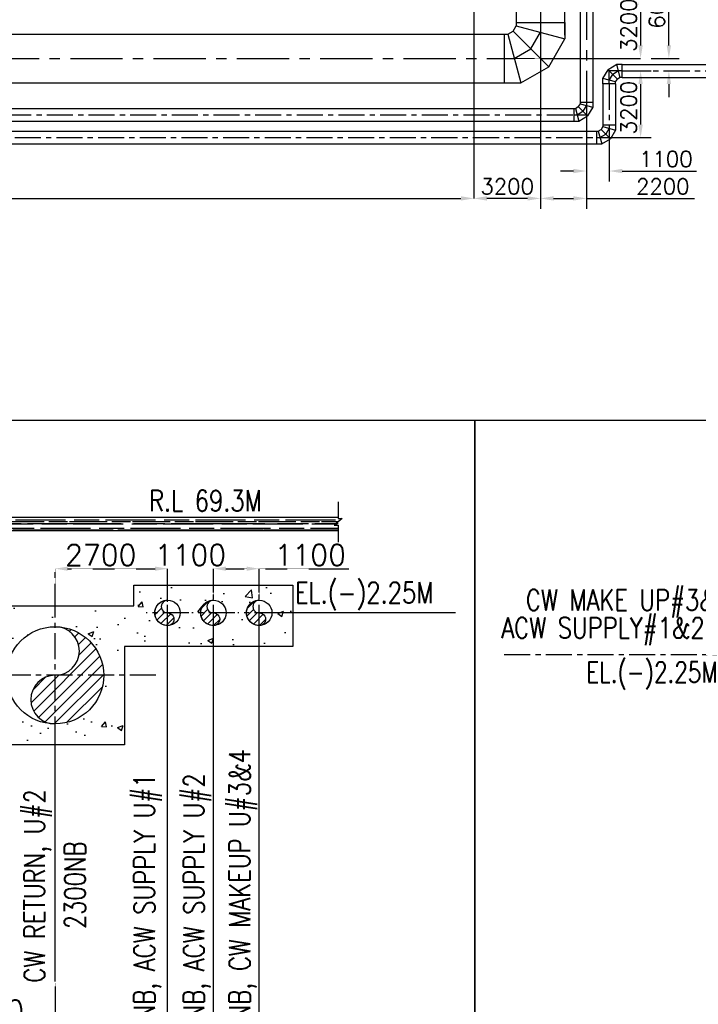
# Model space of a CAD drawing. Header units: inches. Extents: x -341304 to 31571016, y -692717 to 2132253.
# Tile 136 of 256: x 556027 to 588607, y -374322 to -327019. Entities that reach past the tile are written whole.
import ezdxf

# ---------------------------------------------------------------- set-up
doc = ezdxf.new("R2010")
doc.units = ezdxf.units.IN
doc.header["$MEASUREMENT"] = 0
doc.linetypes.add('CENTER', pattern=[2, 1.25, -0.25, 0.25, -0.25])
for name, color, linetype in [('0-ACW PIPE', 6, 'Continuous'), ('0-CL', 8, 'CENTER'), ('0-CW RETURN', 1, 'Continuous'), ('0-CW SUPPLY', 4, 'Continuous'), ('0-ROAD', 2, 'Continuous'), ('acw', 6, 'Continuous'), ('CW MU', 150, 'Continuous'), ('ENCASING', 44, 'Continuous'), ('text', 3, 'Continuous')]:
    doc.layers.add(name, color=color, linetype=linetype)
doc.layers.add('CENTER', color=2, linetype='CENTER', lineweight=15)
doc.styles.add('ROMANS', font='romans')
doc.styles.add('ROMANT', font='romant', dxfattribs={"height": 5})
doc.dimstyles.new('User-300', dxfattribs={"dimscale": 400, "dimtxt": 1.5, "dimasz": 1.25, "dimexe": 1, "dimexo": 1, "dimgap": 0.4, "dimtad": 1, "dimdec": 0, "dimlfac": 0.5, "dimzin": 0, "dimdsep": 46, "dimtxsty": 'ROMANS', "dimcen": 1, "dimclrd": 8, "dimclre": 8, "dimclrt": 3, "dimadec": 0, "dimazin": 0, "dimtfac": 1, "dimtdec": 0, "dimtix": 1, "dimtofl": 0, "dimtmove": 0, "dimatfit": 3, "dimfxl": 1, "dimtolj": 1, "dimtzin": 0, "dimarcsym": 0})
doc.dimstyles.new('User600', dxfattribs={"dimscale": 500, "dimtxt": 1.5, "dimasz": 1.25, "dimexe": 1, "dimexo": 1, "dimgap": 0.4, "dimtad": 1, "dimdec": 0, "dimzin": 0, "dimdsep": 46, "dimtxsty": 'ROMANS', "dimcen": 1, "dimclrd": 8, "dimclre": 8, "dimclrt": 3, "dimadec": 0, "dimazin": 0, "dimtfac": 1, "dimtdec": 0, "dimtix": 1, "dimtofl": 0, "dimtmove": 0, "dimatfit": 3, "dimfxl": 1, "dimtolj": 1, "dimtzin": 0, "dimarcsym": 0})
pattern_1 = [(45.00000000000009, (0, 0), (-265.1650429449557, 265.165042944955), [])]

# ---------------------------------------------------------------- blocks, each defined once
blk = doc.blocks.new('*D489')
at = {"color": 8, "lineweight": -2, "transparency": 16777216}
blk.add_arc((29645.63903546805, 14547.91738063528), 3597.952427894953, 9.965401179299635, 35.034598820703, dxfattribs=at)
at = {"color": 8, "transparency": 16777216}
for points in [[(32511.88631546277, 16546.41635171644), (32671.43846760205, 16680.37861702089), (32189.77559561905, 17092.05394078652)], [(33293.08013330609, 15179.60287674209), (33085.53409835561, 15161.50809423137), (33243.59146336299, 14547.91738063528)]]:
    blk.add_solid(points, dxfattribs=at)
at = {"layer": 'Defpoints', "color": 0, "transparency": 16777216}
for p in [(34745.63903546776, 19647.91738063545), (33120.99420733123, 15479.1359923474), (-5030.511694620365, 14547.91738063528), (29645.63903546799, 14547.91738063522), (44443.70316678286, 14547.91738063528)]:
    blk.add_point(p, dxfattribs=at)
at = {"color": 3, "transparency": 16777216, "insert": (33500.94437374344, 16144.83713883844), "char_height": 750, "attachment_point": 5, "rotation": 292.50000000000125, "style": 'ROMANS'}
blk.add_mtext('\\A1;45°', dxfattribs=at)
blk = doc.blocks.new('*D491')
at = {"layer": '0-CL', "color": 8, "lineweight": -2, "transparency": 16777216}
for p, q in [((-370937.6940360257, -126215.057651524), (-370937.6940360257, -128199.5991814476)), ((-364537.6940360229, -126215.0576515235), (-364537.6940360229, -128199.5991814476)), ((-370337.6940360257, -128199.5991814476), (-365137.6940360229, -128199.5991814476))]:
    blk.add_line(p, q, dxfattribs=at)
at = {"layer": '0-CL', "color": 8, "transparency": 16777216}
for points in [[(-370337.6940360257, -128099.5991814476), (-370337.6940360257, -128299.5991814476), (-370937.6940360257, -128199.5991814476)], [(-365137.6940360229, -128099.5991814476), (-365137.6940360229, -128299.5991814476), (-364537.6940360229, -128199.5991814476)]]:
    blk.add_solid(points, dxfattribs=at)
at = {"layer": 'Defpoints', "color": 0, "transparency": 16777216}
for p in [(-370937.6940360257, -126215.057651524), (-364537.6940360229, -126215.0576515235), (-364537.6940360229, -128199.5991814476)]:
    blk.add_point(p, dxfattribs=at)
at = {"layer": '0-CL', "color": 3, "transparency": 16777216, "insert": (-367737.6940360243, -127539.5991814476), "char_height": 1000, "attachment_point": 5, "style": 'ROMANS'}
blk.add_mtext('\\A1;3200', dxfattribs=at)
blk = doc.blocks.new('*D492')
at = {"layer": '0-CL', "color": 8, "lineweight": -2, "transparency": 16777216}
for p, q in [((-377337.6940360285, -126215.0576515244), (-377337.6940360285, -128177.8510137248)), ((-370937.6940360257, -126215.057651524), (-370937.6940360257, -128177.8510137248)), ((-376737.6940360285, -128177.8510137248), (-371537.6940360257, -128177.8510137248))]:
    blk.add_line(p, q, dxfattribs=at)
at = {"layer": '0-CL', "color": 8, "transparency": 16777216}
for points in [[(-376737.6940360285, -128077.8510137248), (-376737.6940360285, -128277.8510137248), (-377337.6940360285, -128177.8510137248)], [(-371537.6940360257, -128077.8510137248), (-371537.6940360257, -128277.8510137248), (-370937.6940360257, -128177.8510137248)]]:
    blk.add_solid(points, dxfattribs=at)
at = {"layer": 'Defpoints', "color": 0, "transparency": 16777216}
for p in [(-377337.6940360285, -126215.0576515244), (-370937.6940360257, -126215.057651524), (-370937.6940360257, -128177.8510137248)]:
    blk.add_point(p, dxfattribs=at)
at = {"layer": '0-CL', "color": 3, "transparency": 16777216, "insert": (-374137.6940360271, -127517.8510137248), "char_height": 1000, "attachment_point": 5, "style": 'ROMANS'}
blk.add_mtext('\\A1;3200', dxfattribs=at)
blk = doc.blocks.new('*D445')
at = {"layer": '0-CL', "color": 8, "lineweight": -2, "transparency": 16777216}
for p, q in [((-364537.6940360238, -108211.1542422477), (-364537.6940360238, -106309.7487132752)), ((-363937.6940360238, -106309.7487132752), (-359737.6940360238, -106309.7487132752)), ((-359137.6940360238, -107572.2826896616), (-359137.6940360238, -106309.7487132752))]:
    blk.add_line(p, q, dxfattribs=at)
at = {"layer": '0-CL', "color": 8, "transparency": 16777216}
for points in [[(-363937.6940360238, -106209.7487132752), (-363937.6940360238, -106409.7487132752), (-364537.6940360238, -106309.7487132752)], [(-359737.6940360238, -106209.7487132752), (-359737.6940360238, -106409.7487132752), (-359137.6940360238, -106309.7487132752)]]:
    blk.add_solid(points, dxfattribs=at)
at = {"layer": 'Defpoints', "color": 0, "transparency": 16777216}
for p in [(-359137.6940360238, -106309.7487132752), (-359137.6940360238, -107572.2826896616), (-364537.6940360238, -108211.1542422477)]:
    blk.add_point(p, dxfattribs=at)
at = {"layer": '0-CL', "color": 3, "transparency": 16777216, "insert": (-362346.7390045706, -105649.7487132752), "char_height": 1000, "attachment_point": 5, "style": 'ROMANS'}
blk.add_mtext('\\A1;2700', dxfattribs=at)
blk = doc.blocks.new('*D446')
at = {"layer": '0-CL', "color": 8, "lineweight": -2, "transparency": 16777216}
for p, q in [((-359737.6940360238, -106309.7487132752), (-360337.6940360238, -106309.7487132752)), ((-359137.6940360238, -107572.2826896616), (-359137.6940360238, -106309.7487132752)), ((-356937.6940360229, -107572.2826896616), (-356937.6940360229, -106309.7487132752)), ((-356337.6940360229, -106309.7487132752), (-355737.6940360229, -106309.7487132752))]:
    blk.add_line(p, q, dxfattribs=at)
at = {"layer": '0-CL', "color": 8, "transparency": 16777216}
for points in [[(-359737.6940360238, -106209.7487132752), (-359737.6940360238, -106409.7487132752), (-359137.6940360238, -106309.7487132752)], [(-356337.6940360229, -106209.7487132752), (-356337.6940360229, -106409.7487132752), (-356937.6940360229, -106309.7487132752)]]:
    blk.add_solid(points, dxfattribs=at)
at = {"layer": 'Defpoints', "color": 0, "transparency": 16777216}
for p in [(-356937.6940360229, -106309.7487132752), (-359137.6940360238, -107572.2826896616), (-356937.6940360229, -107572.2826896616)]:
    blk.add_point(p, dxfattribs=at)
at = {"layer": '0-CL', "color": 3, "transparency": 16777216, "insert": (-358037.6940360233, -105649.7487132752), "char_height": 1000, "attachment_point": 5, "style": 'ROMANS'}
blk.add_mtext('\\A1;1100', dxfattribs=at)
blk = doc.blocks.new('*D447')
at = {"layer": '0-CL', "color": 8, "lineweight": -2, "transparency": 16777216}
for p, q in [((-356937.6940360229, -107572.2826896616), (-356937.6940360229, -106309.7487132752)), ((-356337.6940360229, -106309.7487132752), (-355337.6940360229, -106309.7487132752)), ((-354737.6940360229, -107572.2826896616), (-354737.6940360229, -106309.7487132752)), ((-354737.6940360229, -106309.7487132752), (-350436.7416550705, -106309.7487132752))]:
    blk.add_line(p, q, dxfattribs=at)
at = {"layer": '0-CL', "color": 8, "transparency": 16777216}
for points in [[(-356337.6940360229, -106209.7487132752), (-356337.6940360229, -106409.7487132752), (-356937.6940360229, -106309.7487132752)], [(-355337.6940360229, -106209.7487132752), (-355337.6940360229, -106409.7487132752), (-354737.6940360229, -106309.7487132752)]]:
    blk.add_solid(points, dxfattribs=at)
at = {"layer": 'Defpoints', "color": 0, "transparency": 16777216}
for p in [(-354737.6940360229, -106309.7487132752), (-356937.6940360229, -107572.2826896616), (-354737.6940360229, -107572.2826896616)]:
    blk.add_point(p, dxfattribs=at)
at = {"layer": '0-CL', "color": 3, "transparency": 16777216, "insert": (-352287.2178455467, -105649.7487132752), "char_height": 1000, "attachment_point": 5, "style": 'ROMANS'}
blk.add_mtext('\\A1;1100', dxfattribs=at)
blk = doc.blocks.new('*D134')
at = {"color": 8, "lineweight": -2, "transparency": 16777216}
for p, q in [((577833.9503717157, -325683.0884377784), (585836.7008305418, -325683.0884377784)), ((585836.7008305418, -326308.0884377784), (585836.7008305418, -328258.5131947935)), ((581034.3751434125, -328883.5131947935), (585836.7008305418, -328883.5131947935))]:
    blk.add_line(p, q, dxfattribs=at)
at = {"color": 8, "transparency": 16777216}
for points in [[(585732.5341638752, -326308.0884377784), (585940.8674972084, -326308.0884377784), (585836.7008305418, -325683.0884377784)], [(585732.5341638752, -328258.5131947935), (585940.8674972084, -328258.5131947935), (585836.7008305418, -328883.5131947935)]]:
    blk.add_solid(points, dxfattribs=at)
at = {"layer": 'Defpoints', "color": 0, "transparency": 16777216}
for p in [(577833.9503717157, -325683.0884377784), (581034.3751434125, -328883.5131947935, 96251.31331951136), (585836.7008305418, -328883.5131947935)]:
    blk.add_point(p, dxfattribs=at)
at = {"color": 3, "transparency": 16777216, "insert": (585261.7008305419, -327283.3008162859), "char_height": 750, "attachment_point": 5, "rotation": 90, "style": 'ROMANS'}
blk.add_mtext('\\A1;3200', dxfattribs=at)
blk = doc.blocks.new('*D304')
at = {"color": 8, "lineweight": -2, "transparency": 16777216}
for p, q in [((577833.9503717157, -325983.0884377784), (577833.9503717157, -335605.3706158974)), ((581034.3751434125, -328883.5131947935), (581034.3751434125, -335605.3706158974)), ((580409.3751434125, -335605.3706158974), (578458.9503717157, -335605.3706158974))]:
    blk.add_line(p, q, dxfattribs=at)
at = {"color": 8, "transparency": 16777216}
for points in [[(578458.9503717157, -335501.2039492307), (578458.9503717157, -335709.5372825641), (577833.9503717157, -335605.3706158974)], [(580409.3751434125, -335501.2039492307), (580409.3751434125, -335709.5372825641), (581034.3751434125, -335605.3706158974)]]:
    blk.add_solid(points, dxfattribs=at)
at = {"layer": 'Defpoints', "color": 0, "transparency": 16777216}
for p in [(577833.9503717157, -325983.0884377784), (581034.3751434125, -328883.5131947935, 96251.31331951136), (577833.9503717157, -335605.3706158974)]:
    blk.add_point(p, dxfattribs=at)
at = {"color": 3, "transparency": 16777216, "insert": (579434.1627575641, -335030.3706158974), "char_height": 750, "attachment_point": 5, "style": 'ROMANS'}
blk.add_mtext('\\A1;3200', dxfattribs=at)
blk = doc.blocks.new('*D362')
at = {"color": 8, "lineweight": -2, "transparency": 16777216}
for p, q in [((585999.7311969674, -329483.513199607), (586337.2608527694, -329483.513199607)), ((585837.2608527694, -330108.513199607), (585837.2608527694, -332058.5131951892)), ((584224.3751283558, -332683.5131951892), (586337.2608527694, -332683.5131951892))]:
    blk.add_line(p, q, dxfattribs=at)
at = {"color": 8, "transparency": 16777216}
for points in [[(585733.0941861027, -330108.513199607), (585941.427519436, -330108.513199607), (585837.2608527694, -329483.513199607)], [(585733.0941861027, -332058.5131951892), (585941.427519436, -332058.5131951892), (585837.2608527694, -332683.5131951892)]]:
    blk.add_solid(points, dxfattribs=at)
at = {"layer": 'Defpoints', "color": 0, "transparency": 16777216}
for p in [(585499.7311969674, -329483.513199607), (583724.3751283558, -332683.5131951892), (585837.2608527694, -332683.5131951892)]:
    blk.add_point(p, dxfattribs=at)
at = {"color": 3, "transparency": 16777216, "insert": (585262.2608527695, -331241.8662510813), "char_height": 750, "attachment_point": 5, "rotation": 90, "style": 'ROMANS'}
blk.add_mtext('\\A1;3200', dxfattribs=at)
blk = doc.blocks.new('*D363')
at = {"color": 8, "lineweight": -2, "transparency": 16777216}
for p, q in [((583234.375128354, -331473.5129590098), (583234.375128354, -336105.3706158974)), ((581034.3751434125, -334789.1300731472), (581034.3751434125, -336105.3706158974)), ((581659.3751434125, -335605.3706158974), (582609.375128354, -335605.3706158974)), ((583234.375128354, -335605.3706158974), (588423.6608426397, -335605.3706158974))]:
    blk.add_line(p, q, dxfattribs=at)
at = {"color": 8, "transparency": 16777216}
for points in [[(581659.3751434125, -335501.2039492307), (581659.3751434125, -335709.5372825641), (581034.3751434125, -335605.3706158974)], [(582609.375128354, -335501.2039492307), (582609.375128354, -335709.5372825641), (583234.375128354, -335605.3706158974)]]:
    blk.add_solid(points, dxfattribs=at)
at = {"layer": 'Defpoints', "color": 0, "transparency": 16777216}
for p in [(583234.375128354, -330973.5129590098), (581034.3751434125, -334289.1300731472), (583234.375128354, -335605.3706158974)]:
    blk.add_point(p, dxfattribs=at)
at = {"color": 3, "transparency": 16777216, "insert": (586902.2322712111, -335030.3706158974), "char_height": 750, "attachment_point": 5, "style": 'ROMANS'}
blk.add_mtext('\\A1;2200', dxfattribs=at)
blk = doc.blocks.new('*D364')
at = {"color": 8, "lineweight": -2, "transparency": 16777216}
for p, q in [((584334.3751283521, -332573.5131951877), (584334.3751283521, -334789.1300731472)), ((583234.375128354, -333854.7258267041), (583234.375128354, -334789.1300731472)), ((582609.375128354, -334289.1300731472), (581984.375128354, -334289.1300731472)), ((584959.3751283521, -334289.1300731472), (588520.0894140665, -334289.1300731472))]:
    blk.add_line(p, q, dxfattribs=at)
at = {"color": 8, "transparency": 16777216}
for points in [[(582609.375128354, -334184.9634064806), (582609.375128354, -334393.2967398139), (583234.375128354, -334289.1300731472)], [(584959.3751283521, -334184.9634064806), (584959.3751283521, -334393.2967398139), (584334.3751283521, -334289.1300731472)]]:
    blk.add_solid(points, dxfattribs=at)
at = {"layer": 'Defpoints', "color": 0, "transparency": 16777216}
for p in [(584334.3751283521, -332073.5131951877), (583234.375128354, -333354.7258267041), (584334.3751283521, -334289.1300731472)]:
    blk.add_point(p, dxfattribs=at)
at = {"color": 3, "transparency": 16777216, "insert": (587052.2322712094, -333714.1300731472), "char_height": 750, "attachment_point": 5, "style": 'ROMANS'}
blk.add_mtext('\\A1;1100', dxfattribs=at)
blk = doc.blocks.new('*D243')
at = {"color": 8, "lineweight": -2, "transparency": 16777216}
for p, q in [((587194.6813013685, -328258.5131947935), (587194.6813013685, -325340.6560519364)), ((586336.7008305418, -328883.5131947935), (587694.6813013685, -328883.5131947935)), ((587515.6910659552, -329483.5131996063), (587694.6813013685, -329483.5131996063)), ((587194.6813013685, -330108.5131996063), (587194.6813013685, -330733.5131996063))]:
    blk.add_line(p, q, dxfattribs=at)
at = {"color": 8, "transparency": 16777216}
for points in [[(587090.5146347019, -328258.5131947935), (587298.8479680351, -328258.5131947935), (587194.6813013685, -328883.5131947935)], [(587090.5146347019, -330108.5131996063), (587298.8479680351, -330108.5131996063), (587194.6813013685, -329483.5131996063)]]:
    blk.add_solid(points, dxfattribs=at)
at = {"layer": 'Defpoints', "color": 0, "transparency": 16777216}
for p in [(585836.7008305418, -328883.5131947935), (587015.6910659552, -329483.5131996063), (587194.6813013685, -329483.5131996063)]:
    blk.add_point(p, dxfattribs=at)
at = {"color": 3, "transparency": 16777216, "insert": (586619.6813013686, -326487.0846233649), "char_height": 750, "attachment_point": 5, "rotation": 90, "style": 'ROMANS'}
blk.add_mtext('\\A1;600', dxfattribs=at)
blk = doc.blocks.new('*D273')
at = {"color": 8, "lineweight": -2, "transparency": 16777216}
for p, q in [((526609.375127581, -334396.8888612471), (526609.375127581, -335605.3706158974)), ((527234.375127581, -335605.3706158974), (577208.9503717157, -335605.3706158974))]:
    blk.add_line(p, q, dxfattribs=at)
at = {"color": 8, "transparency": 16777216}
for points in [[(527234.375127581, -335501.2039492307), (527234.375127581, -335709.5372825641), (526609.375127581, -335605.3706158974)], [(577208.9503717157, -335501.2039492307), (577208.9503717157, -335709.5372825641), (577833.9503717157, -335605.3706158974)]]:
    blk.add_solid(points, dxfattribs=at)
at = {"layer": 'Defpoints', "color": 0, "transparency": 16777216}
for p in [(526609.375127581, -334396.8888612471, 96251.3133195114), (577833.9503717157, -335605.3706158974), (577833.9503717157, -335605.3706158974)]:
    blk.add_point(p, dxfattribs=at)
at = {"color": 3, "transparency": 16777216, "insert": (552221.6627496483, -335030.3706158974), "char_height": 750, "attachment_point": 5, "style": 'ROMANS'}
blk.add_mtext('\\A1;51225', dxfattribs=at)
blk = doc.blocks.new('A$C388E31B1')
at = {"color": 7}
blk.add_lwpolyline([(-6223.814452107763, 25830.43722577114), (54529.55233429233, 25830.43722577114), (54529.55233429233, -11779.75228075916), (-6223.814452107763, -11779.75228075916)], close=True, dxfattribs=at)
at = {"layer": '0-CL', "lineweight": -3, "ltscale": 1000}
blk.add_line((44443.70316678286, 14547.91738063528), (-5030.511694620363, 14547.91738063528), dxfattribs=at)
at = {"layer": 'text', "style": 'ROMANS', "width": 0.8}
blk.add_text('EL.(-)2.25M', height=1000, dxfattribs=at).set_placement((-874.9555615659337, 13222.74353150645))
at = {"layer": 'text', "insert": (-5406.939763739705, 17688.03736386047), "char_height": 1000, "width": 17562.19684294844, "attachment_point": 1, "line_spacing_factor": 0.8, "style": 'ROMANS'}
blk.add_mtext('\\pi1638.2;{\\W0.8;CW MAKE UP#3&4 AND \\P\\pi457.29;ACW SUPPLY#1&2 (600NB)\\H1.2286x; }', dxfattribs=at)
at = {"color": 7}
dim = blk.add_angular_dim_2l(base=(33120.99420733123, 15479.1359923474), line1=((44443.70316678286, 14547.91738063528), (-5030.511694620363, 14547.91738063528)), line2=((29645.63903546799, 14547.91738063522), (34745.63903546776, 19647.91738063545)), dimstyle='User600', dxfattribs=at)
dim.commit()
dim.dimension.update_dxf_attribs({"geometry": '*D489', "text_midpoint": (33500.94437374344, 16144.83713883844)})
blk = doc.blocks.new('D-D')
at = {"layer": '0-ACW PIPE', "lineweight": -3}
h = blk.add_hatch(dxfattribs=at)
h.set_pattern_fill('ANSI31', color=256, scale=2000)
h.set_pattern_definition([(45, (1764054.755465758, 73770.0236633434), (-176.7766952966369, 176.7766952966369), [])])
edge = h.paths.add_edge_path()
edge.add_arc((-359140.4283691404, -108127.7377207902), 305.0013618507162, 89.8287811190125, 270.1712188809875)
edge.add_arc((-359138.6054804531, -108737.7377207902), 305.0013618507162, -90.17121888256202, 90.17121888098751, ccw=False)
edge.add_arc((-359141.3370979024, -108432.7377207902), 610.0027155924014, 89.82903618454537, 270.17096381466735, ccw=False)
h = blk.add_hatch(dxfattribs=at)
h.set_pattern_fill('ANSI31', color=256, scale=2000)
h.set_pattern_definition([(45, (1763854.755465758, 73770.0236633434), (-176.7766952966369, 176.7766952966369), [])])
edge = h.paths.add_edge_path()
edge.add_arc((-356940.4283691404, -108127.7377207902), 305.0013618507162, 89.8287811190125, 270.1712188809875)
edge.add_arc((-356938.6054804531, -108737.7377207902), 305.0013618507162, -90.17121888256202, 90.17121888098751, ccw=False)
edge.add_arc((-356941.3370979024, -108432.7377207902), 610.0027155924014, 89.82903618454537, 270.17096381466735, ccw=False)
at = {"layer": '0-CW RETURN', "linetype": 'Continuous'}
h = blk.add_hatch(dxfattribs=at)
h.set_pattern_fill('ANSI31', color=1, scale=3000, angle=8.059999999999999e-14, style=0)
h.set_pattern_definition(pattern_1)
h.paths.add_polyline_path([(-362202.6940360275, -111432.7377207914), (-364537.6940360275, -111432.7377207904, 0.9999996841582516), (-364537.6933003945, -109097.7377207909, -0.414213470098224)])
h.paths.add_polyline_path([(-364537.6940360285, -111432.7377207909), (-362202.6940360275, -111432.7377207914, -0.4142135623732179), (-364537.6940360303, -113767.7377207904)])
h.paths.add_polyline_path([(-364537.6940360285, -111432.7377207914), (-364537.6940360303, -113767.7377207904, -1)])
at = {"layer": '0-CW SUPPLY', "linetype": 'Continuous', "lineweight": 9, "ltscale": 2500}
h = blk.add_hatch(dxfattribs=at)
h.set_pattern_fill('ANSI31', color=4, scale=3000, angle=8.059999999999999e-14, style=0)
h.set_pattern_definition(pattern_1)
h.paths.add_polyline_path([(-375002.6940360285, -111432.7377207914), (-377337.6940360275, -111432.7377207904, 0.9999996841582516), (-377337.6933003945, -109097.7377207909, -0.414213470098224)])
h.paths.add_polyline_path([(-377337.6940360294, -111432.7377207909), (-375002.6940360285, -111432.7377207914, -0.4142135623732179), (-377337.6940360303, -113767.7377207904)])
h.paths.add_polyline_path([(-377337.6940360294, -111432.7377207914), (-377337.6940360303, -113767.7377207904, -1)])
h = blk.add_hatch(dxfattribs=at)
h.set_pattern_fill('ANSI31', color=4, scale=3000, angle=8.059999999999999e-14, style=0)
h.set_pattern_definition(pattern_1)
h.paths.add_polyline_path([(-368602.6940360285, -111432.7377207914), (-370937.6940360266, -111432.7377207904, 0.9999996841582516), (-370937.6933003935, -109097.7377207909, -0.414213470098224)])
h.paths.add_polyline_path([(-370937.6940360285, -111432.7377207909), (-368602.6940360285, -111432.7377207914, -0.4142135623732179), (-370937.6940360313, -113767.7377207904)])
h.paths.add_polyline_path([(-370937.6940360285, -111432.7377207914), (-370937.6940360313, -113767.7377207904, -1)])
at = {"layer": '0-ROAD', "lineweight": -3}
h = blk.add_hatch(dxfattribs=at)
h.set_pattern_fill('AR-RROOF', color=256, scale=300, style=0)
h.set_pattern_definition([(0, (-4476042.773449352, 265574.3896922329), (660, 300), [4500, -600, 1500, -300]), (0, (-4475643.773449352, 265724.3896922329), (-300, 399), [900, -99, 1800, -225]), (0, (-4475892.773449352, 265829.3896922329), (1560, 201), [2400, -420, 1200, -300])])
h.paths.add_polyline_path([(-350942.2033934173, -104492.08938306), (-350942.2033934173, -103832.7377207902), (-382708.7160634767, -103832.7377207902), (-382708.7160634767, -104492.08938306)])
at = {"layer": 'CW MU', "linetype": 'Continuous', "ltscale": 100}
h = blk.add_hatch(dxfattribs=at)
h.set_pattern_fill('ANSI31', color=256, scale=2000)
h.set_pattern_definition([(45, (1766054.755465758, 73770.0236633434), (-176.7766952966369, 176.7766952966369), [])])
edge = h.paths.add_edge_path()
edge.add_arc((-354740.4283691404, -108127.7377207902), 305.0013618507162, 89.8287811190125, 270.1712188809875)
edge.add_arc((-354738.6054804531, -108737.7377207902), 305.0013618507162, -90.17121888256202, 90.17121888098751, ccw=False)
edge.add_arc((-354741.3370979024, -108432.7377207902), 610.0027155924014, 89.82903618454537, 270.17096381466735, ccw=False)
at = {"layer": 'ENCASING'}
h = blk.add_hatch(dxfattribs=at)
h.set_pattern_fill('AR-CONC', color=256, scale=400)
h.set_pattern_definition([(49.99999999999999, (-148029.9624135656, -11899.82770107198), (2869.040730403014, -251.0085399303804), [300, -3300]), (355, (-148029.9624135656, -11899.82770107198), (-555.005334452, 3008.768534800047), [240, -2640]), (100.45144446, (-147790.8756895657, -11920.74507707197), (2314.035386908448, 2757.759963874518), [254.9607679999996, -2804.568447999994]), (46.18420000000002, (-148029.9624135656, -11099.82770107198), (4268.965322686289, -662.0771231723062), [449.9999999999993, -4949.999999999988]), (96.63563549, (-147674.2154335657, -11155.00092907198), (3738.647782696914, 3896.474403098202), [382.441368, -4206.855039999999]), (351.1841639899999, (-148029.9624135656, -11099.82770107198), (3738.647780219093, 3896.47440107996), [360, -3960.000004]), (21, (-147629.9624135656, -11299.82770107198), (2387.628208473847, -1610.475562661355), [300, -3300]), (326.0000000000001, (-147629.9624135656, -11299.82770107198), (973.2613276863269, 2900.600180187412), [240, -2640]), (71.45144474, (-147430.9933975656, -11434.03399707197), (3360.889506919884, 1290.124611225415), [254.96076, -2804.568448]), (37.50000000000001, (-148029.9624135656, -11899.82770107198), (48.63942126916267, 1331.575415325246), [0, -2608, 0, -2680, 0, -2650]), (7.499999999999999, (-148029.9624135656, -11899.82770107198), (1052.278149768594, 1577.646847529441), [0, -1528, 0, -2548, 0, -1010]), (327.5, (-148921.9624135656, -11899.82770107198), (2135.289744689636, -90.21948693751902), [0, -1000, 0, -3120, 0, -4140]), (317.5, (-149321.9624135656, -11899.82770107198), (2332.744677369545, 400.4199293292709), [0, -1300, 0, -2072, 0, -2940])])
h.paths.add_polyline_path([(-377337.6940360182, -114767.7377207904), (-379672.6940360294, -114767.7377207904), (-380672.6940360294, -114767.7377207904), (-380672.6940360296, -109097.7377207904), (-380672.6940360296, -108097.7377207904), (-360751.3398134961, -108097.7377207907), (-360751.3398134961, -107097.7377207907), (-354127.6940361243, -107097.7377207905), (-353127.6940361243, -107097.7377207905), (-353127.6940361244, -109042.7377207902), (-353127.6940361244, -110042.7377207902), (-361202.6940360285, -110042.7377207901), (-361202.6940360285, -113767.7377207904), (-361202.6940360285, -114767.7377207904)])
edge = h.paths.add_edge_path(flags=16)
edge.add_arc((-359140.4283691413, -108432.739082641), 610.9114443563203, 0, 360)
edge = h.paths.add_edge_path(flags=16)
edge.add_arc((-356937.6940361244, -108432.7377207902), 610, 0, 360)
edge = h.paths.add_edge_path(flags=16)
edge.add_arc((-354737.6940361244, -108432.7377207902), 610, 0, 360)
edge = h.paths.add_edge_path(flags=16)
edge.add_arc((-364537.6940360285, -111432.7377207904), 2335, 0, 360)
edge = h.paths.add_edge_path(flags=16)
edge.add_arc((-370937.6940360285, -111432.7377207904), 2335, 0, 360)
edge = h.paths.add_edge_path(flags=16)
edge.add_arc((-377337.6940360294, -111432.7377207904), 2335, 0, 360)
at = {"color": 2}
for p, q in [((-345318.8057156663, -108432.7377207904), (-353714.4609669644, -108432.7377207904)), ((-359137.6940360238, -130095.6138967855), (-359137.6940360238, -109293.1927519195)), ((-356937.694036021, -130095.6138967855), (-356937.694036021, -109293.1927519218)), ((-354737.694036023, -130095.6138967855), (-354737.6940360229, -109293.1927519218)), ((-380823.1626570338, -111432.7377207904), (-387920.1198245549, -111432.7377207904)), ((-377337.6940360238, -126215.057651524), (-377337.6940360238, -114354.586316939)), ((-370937.6940360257, -126215.057651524), (-370937.6940360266, -114354.586316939)), ((-364537.6940360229, -126138.4175594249), (-364537.6940360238, -114303.6826942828))]:
    blk.add_line(p, q, dxfattribs=at)
blk.add_lwpolyline([(-388599.6884768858, -99173.8112758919), (-344391.6684170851, -99173.8112758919), (-344391.6684170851, -136784.0007824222), (-388599.6884768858, -136784.0007824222)], close=True)
at = {"layer": '0-ACW PIPE', "lineweight": -3}
for points in [[(-359139.5169247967, -107822.7377207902, 1.002992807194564), (-359139.5169247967, -108432.7377207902, -1.002992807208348), (-359139.5169248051, -109042.7377207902, -1.00298834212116), (-359139.5169247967, -107822.7377207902, -0.997016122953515)], [(-356939.5169247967, -107822.7377207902, 1.002992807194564), (-356939.5169247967, -108432.7377207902, -1.002992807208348), (-356939.5169248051, -109042.7377207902, -1.00298834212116), (-356939.5169247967, -107822.7377207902, -0.997016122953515)]]:
    blk.add_lwpolyline(points, format="xyb", dxfattribs=at)
at = {"layer": '0-CL', "lineweight": -3, "ltscale": 1000}
for p, q in [((-359137.6940360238, -109905.1931007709), (-359137.6940360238, -106759.8116693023)), ((-356937.6940360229, -109293.1927519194), (-356937.6940360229, -106870.9593176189)), ((-354737.6940360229, -109293.1927519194), (-354737.6940360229, -106870.9593176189)), ((-359137.6940360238, -109293.1927519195), (-359137.6940360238, -107572.2826896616)), ((-377337.6940360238, -114654.3211993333), (-377337.6940360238, -108211.1542422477)), ((-370937.6940360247, -114654.3211993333), (-370937.6940360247, -108211.1542422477)), ((-364537.6940360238, -114654.3211993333), (-364537.6940360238, -108211.1542422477)), ((-358110.8151895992, -108432.7377207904), (-360164.5728824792, -108432.7377207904)), ((-355914.4609669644, -108432.7377207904), (-357968.2186598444, -108432.7377207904)), ((-353714.4609669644, -108432.7377207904), (-355768.2186598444, -108432.7377207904)), ((-359705.3908874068, -111432.7377207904), (-380823.1626570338, -111432.7377207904))]:
    blk.add_line(p, q, dxfattribs=at)
at = {"layer": '0-CW RETURN', "color": 1, "linetype": 'Continuous'}
blk.add_circle((-364537.6940360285, -111432.7377207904), 2335, dxfattribs=at)
for centre, start, end in [((-364537.6940360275, -110265.2377207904), 270, 90), ((-364537.6940360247, -112600.2377207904), 90, 270)]:
    blk.add_arc(centre, 1167.5, start, end, dxfattribs=at)
at = {"layer": '0-CW SUPPLY', "color": 4, "linetype": 'Continuous', "lineweight": 9, "ltscale": 2500}
for centre in [(-377337.6940360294, -111432.7377207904), (-370937.6940360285, -111432.7377207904)]:
    blk.add_circle(centre, 2335, dxfattribs=at)
for centre, start, end in [((-377337.6940360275, -110265.2377207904), 270, 90), ((-370937.6940360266, -110265.2377207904), 270, 90), ((-377337.6940360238, -112600.2377207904), 90, 270), ((-370937.6940360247, -112600.2377207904), 90, 270)]:
    blk.add_arc(centre, 1167.5, start, end, dxfattribs=at)
at = {"layer": '0-ROAD', "lineweight": -3}
for p, q in [((-382706.5414908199, -103094.4010621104), (-382709.7999295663, -103901.0853782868)), ((-382709.7999295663, -103901.0853782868), (-382900.1457267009, -103901.0853782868)), ((-382900.1457267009, -103901.0853782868), (-382512.9372549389, -104223.7591047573)), ((-382709.5238529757, -103832.7377207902), (-350942.7272630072, -103832.7377207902)), ((-382708.7160634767, -104492.08938306), (-382708.7160634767, -103832.7377207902)), ((-382512.9372549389, -104223.7591047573), (-382709.7999295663, -104223.7591047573)), ((-382709.7999295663, -104223.7591047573), (-382706.5414908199, -105030.4434209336)), ((-350943.5350525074, -104492.08938306), (-382708.7160634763, -104492.08938306))]:
    blk.add_line(p, q, dxfattribs=at)
blk.add_lwpolyline([(-350945.7096251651, -103094.4010621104), (-350942.4511864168, -103901.0853782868), (-350752.1053892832, -103901.0853782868), (-351139.313861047, -104223.7591047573), (-350942.4511864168, -104223.7591047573), (-350945.7096251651, -105030.4434209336)], dxfattribs=at)
at = {"layer": 'acw', "color": 6, "linetype": 'Continuous', "ltscale": 100}
for centre, radius in [((-359140.4283691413, -108432.739082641), 610.9114443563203), ((-356937.6940361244, -108432.7377207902), 610)]:
    blk.add_circle(centre, radius, dxfattribs=at)
at = {"layer": 'CW MU', "linetype": 'Continuous', "ltscale": 100}
blk.add_lwpolyline([(-354739.5169247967, -107822.7377207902, 1.002992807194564), (-354739.5169247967, -108432.7377207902, -1.002992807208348), (-354739.5169248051, -109042.7377207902, -1.00298834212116), (-354739.5169247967, -107822.7377207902, -0.997016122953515)], format="xyb", dxfattribs=at)
blk.add_circle((-354737.6940361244, -108432.7377207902), 610, dxfattribs=at)
at = {"layer": 'ENCASING'}
blk.add_lwpolyline([(-377337.6940360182, -114767.7377207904), (-377337.6940360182, -114767.7377207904), (-379672.6940360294, -114767.7377207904), (-380672.6940360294, -114767.7377207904), (-380672.6940360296, -109097.7377207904), (-380672.6940360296, -108097.7377207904), (-360751.3398134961, -108097.7377207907), (-360751.3398134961, -108097.7377207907), (-360751.3398134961, -107097.7377207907), (-354127.6940361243, -107097.7377207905), (-353127.6940361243, -107097.7377207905), (-353127.6940361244, -109042.7377207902), (-353127.6940361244, -110042.7377207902), (-361202.6940360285, -110042.7377207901), (-361202.6940360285, -110042.7377207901), (-361202.6940360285, -113767.7377207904), (-361202.6940360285, -114767.7377207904), (-377337.6940360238, -114767.7377207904)], dxfattribs=at)
at = {"layer": 'text', "style": 'ROMANS', "width": 0.8}
for s, p in [(' ROAD', (-371626.0404941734, -103464.6394582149, 3283.256372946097)), ('R.L 69.3M', (-360030.7250608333, -103545.4994142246, 3283.256372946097)), ('EL.(-)2.25M', (-353024.4761561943, -107962.5687886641)), ('EL.(-)4.0M', (-387936.6193299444, -110962.5687886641)), ('CONCRETE', (-387430.3001003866, -116514.140701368, -6826.104553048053)), ('ENCASING', (-387049.3477194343, -118174.2353442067, -6826.104553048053))]:
    blk.add_text(s, height=1000, dxfattribs=at).set_placement(p)
for s, p in [('600NB, CW MAKEUP U#3&4', (-355174.4038630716, -130066.5835793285)), ('CW RETURN, U#2', (-365025.9011956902, -126197.4766060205)), ('600NB, ACW SUPPLY U#1', (-359753.1105594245, -130066.5835793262)), ('600NB, ACW SUPPLY U#2', (-357374.4038630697, -130066.5835793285)), ('CW SUPPLY, U#1', (-377825.9011956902, -126212.9157865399)), ('CW SUPPLY, U#2', (-371425.901195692, -126269.2379170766)), ('2300NB', (-375881.2751817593, -123573.1761651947)), ('2300NB', (-369481.2751817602, -123573.1761651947)), ('2300NB', (-363081.2751817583, -123626.3384101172))]:
    blk.add_text(s, height=1000, rotation=90, dxfattribs=at).set_placement(p)
at = {"layer": 'text', "color": 1, "lineweight": 25, "style": 'ROMANT', "width": 0.8}
blk.add_text('%%USCALE  1:250', height=1250, dxfattribs=at).set_placement((-372457.5411827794, -132456.9572247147, -7709.482789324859))
at = {"layer": 'text', "color": 1, "lineweight": 25, "style": 'ROMANT'}
for s, p in [('%%USECTION E-E', (-378975.2130627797, -135002.6676771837, -9636.853486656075)), ('(ZONE D3)', (-364555.8802161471, -135002.6676771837, -9636.853486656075))]:
    blk.add_text(s, height=1250, dxfattribs=at).set_placement(p)
at = {"layer": '0-CL'}
for base, p1, p2, picture, middle in [((-359137.6940360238, -106309.7487132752), (-364537.6940360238, -108211.1542422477), (-359137.6940360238, -107572.2826896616), '*D445', (-362346.7390045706, -106309.7487132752)), ((-354737.6940360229, -106309.7487132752), (-356937.6940360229, -107572.2826896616), (-354737.6940360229, -107572.2826896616), '*D447', (-352287.2178455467, -106309.7487132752))]:
    dim = blk.add_linear_dim(base=base, p1=p1, p2=p2, dimstyle='User-300', override={"dimtxt": 2.5, "dimasz": 1.5, "dimexe": 0, "dimexo": 0, "dimtad": 3}, dxfattribs=at)
    dim.commit()
    dim.dimension.update_dxf_attribs({"geometry": picture, "text_midpoint": middle, "dimtype": 128})
for base, p1, p2, override, picture, middle in [((-356937.6940360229, -106309.7487132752), (-359137.6940360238, -107572.2826896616), (-356937.6940360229, -107572.2826896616), {"dimtxt": 2.5, "dimasz": 1.5, "dimexe": 0, "dimexo": 0, "dimtad": 3}, '*D446', (-358037.6940360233, -105649.7487132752)), ((-370937.6940360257, -128177.8510137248), (-377337.6940360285, -126215.0576515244), (-370937.6940360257, -126215.057651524), {"dimtxt": 2.5, "dimasz": 1.5, "dimexe": 0, "dimexo": 0}, '*D492', (-374137.6940360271, -127517.8510137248)), ((-364537.6940360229, -128199.5991814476), (-370937.6940360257, -126215.057651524), (-364537.6940360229, -126215.0576515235), {"dimtxt": 2.5, "dimasz": 1.5, "dimexe": 0, "dimexo": 0, "dimtad": 3}, '*D491', (-367737.6940360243, -127539.5991814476))]:
    dim = blk.add_linear_dim(base=base, p1=p1, p2=p2, dimstyle='User-300', override=override, dxfattribs=at)
    dim.commit()
    dim.dimension.update_dxf_attribs({"geometry": picture, "text_midpoint": middle})
at = {"color": 7}
blk.add_leader([(-379440.8519212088, -114779.2923630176), (-381169.4878658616, -116826.914961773), (-387188.103182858, -116826.914961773)], dimstyle='User600', dxfattribs=at)

msp = doc.modelspace()

# ---------------------------------------------------------------- linework, layer by layer
at = {"color": 1, "linetype": 'Continuous'}
msp.add_line((383114.3751152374, -330051.0132093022), (579309.9494967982, -330051.0131513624), dxfattribs=at)
at = {"layer": '0-CL', "lineweight": -3, "ltscale": 2000}
for p, q in [((583234.375127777, -261483.5131560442), (583234.375127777, -330973.5300186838)), ((581034.375127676, -266472.6780538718), (581034.375128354, -331659.08753373)), ((581034.3751283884, -327159.0875632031, 96251.31331951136), (581034.3751283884, -327621.1460185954, 96251.31331951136)), ((580572.3166729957, -328421.4547394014, 96251.31331951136), (581034.3751283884, -327621.1460185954, 96251.31331951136)), ((579772.0079521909, -328883.5131947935, 96251.31331951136), (580572.3166729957, -328421.4547394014, 96251.31331951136)), ((454458.4086090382, -328883.5131947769), (579309.9494967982, -328883.5131947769)), ((579309.9494967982, -328883.5131947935, 96251.31331951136), (579772.0079521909, -328883.5131947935, 96251.31331951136)), ((584334.3751283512, -330093.5131996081), (584334.3751283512, -329483.5131996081)), ((584944.3751283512, -329483.5131996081), (584334.3751283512, -329483.5131996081)), ((584334.3751283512, -329930.0641922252), (584497.8241357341, -329646.9622069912)), ((584780.9261209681, -329483.5131996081), (584497.8241357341, -329646.9622069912)), ((583234.375127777, -330973.5300186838), (583234.375127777, -331583.5300186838)), ((582624.375127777, -331583.5300186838), (583234.375127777, -331583.5300186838)), ((582787.8241351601, -331583.5300186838), (583070.926120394, -331420.0810113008)), ((583234.375127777, -331136.9790260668), (583070.926120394, -331420.0810113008)), ((583887.8241357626, -332683.5129590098), (584170.9261209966, -332520.0639516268)), ((584334.3751283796, -332236.9619663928), (584170.9261209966, -332520.0639516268)), ((584334.3751283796, -332073.5129590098), (584334.3751283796, -332683.5129590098)), ((583724.3751283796, -332683.5129590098), (584334.3751283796, -332683.5129590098))]:
    msp.add_line(p, q, dxfattribs=at)
at = {"layer": '0-CL', "lineweight": -3, "ltscale": 1000}
for p, q in [((584944.3751283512, -329483.5131996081), (837606.7048710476, -329483.5131990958)), ((584334.3751283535, -330093.5134357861), (584334.3751283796, -332073.5129590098)), ((479334.3751267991, -331583.5131950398), (582624.3751283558, -331583.5131951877)), ((479790.0100454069, -332683.5131950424), (583724.3751283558, -332683.5131951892))]:
    msp.add_line(p, q, dxfattribs=at)
at = {"layer": '0-CW RETURN', "color": 1, "linetype": 'Continuous'}
for p, q in [((579866.875157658, -323588.5131449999, 96251.31331951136), (579866.8751576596, -327159.0875632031, 96251.31331951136)), ((582201.8750976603, -327759.0875632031), (582201.8750976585, -323588.513144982)), ((579717.6473403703, -327566.7854067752, 96251.31331951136), (579866.8751081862, -327308.3153310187, 96251.31331951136)), ((579866.8751081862, -327159.0875632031, 96251.31331951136), (582201.8751485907, -327159.0875632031, 96251.31331951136)), ((579866.8751081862, -327159.0875632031, 96251.31331951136), (579866.8751081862, -327308.3153310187, 96251.31331951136)), ((579866.8751081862, -327308.3153310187, 96251.31331951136), (582201.8751485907, -327933.9767061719, 96251.31331951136)), ((582201.8751485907, -327159.0875632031, 96251.31331951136), (582201.8751485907, -327933.976706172, 96251.31331951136)), ((426292.6251273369, -327716.0132031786), (579309.9494967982, -327716.0132016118)), ((579309.9494967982, -330051.0132149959, 96251.31331951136), (579309.9494967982, -327716.0131745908, 96251.31331951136)), ((579309.9494967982, -327716.0131745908, 96251.31331951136), (579459.1772646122, -327716.0131745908, 96251.31331951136)), ((579459.1772646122, -327716.0131745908, 96251.31331951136), (579717.6473403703, -327566.7854067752, 96251.31331951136)), ((579459.1772646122, -327716.0131745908, 96251.31331951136), (580084.8386397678, -330051.0132149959, 96251.31331951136)), ((579717.6473403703, -327566.7854067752, 96251.31331951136), (581426.9860056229, -329276.1240720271, 96251.31331951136)), ((581426.9860056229, -329276.1240720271, 96251.31331951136), (582201.8751485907, -327933.976706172, 96251.31331951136)), ((580084.8386397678, -330051.0132149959, 96251.31331951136), (581426.9860056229, -329276.1240720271, 96251.31331951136)), ((579309.9494967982, -330051.0132149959, 96251.31331951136), (580084.8386397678, -330051.0132149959, 96251.31331951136))]:
    msp.add_line(p, q, dxfattribs=at)
at = {"layer": 'acw', "color": 6, "linetype": 'Continuous', "ltscale": 100}
for p, q in [((583539.3751276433, -264030.3977132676), (583539.3751283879, -330973.5129590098)), ((583539.3751276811, -264622.0130359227), (583539.3751266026, -330973.5300186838)), ((582929.3751276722, -265788.5131537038), (582929.3751283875, -330973.5129590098)), ((582929.375127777, -331055.2545223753), (582847.6506240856, -331196.8055149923)), ((582929.375127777, -330973.5300186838), (582929.375127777, -331055.2545223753)), ((582929.375127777, -330973.5300186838), (583539.375127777, -330973.5300186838)), ((582929.375127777, -331055.2545223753), (583539.375127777, -331218.7035297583)), ((583539.375127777, -330973.5300186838), (583539.375127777, -331218.7035297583)), ((479587.0453729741, -331278.5143002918), (582624.3751283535, -331278.5132105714)), ((582624.375127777, -331278.5300186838), (582706.0996314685, -331278.5300186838)), ((582624.375127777, -331278.5300186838), (582624.375127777, -331888.5300186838)), ((582706.0996314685, -331278.5300186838), (582847.6506240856, -331196.8055149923)), ((582706.0996314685, -331278.5300186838), (582869.5486388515, -331888.5300186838)), ((582847.6506240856, -331196.8055149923), (583294.2016167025, -331643.3565076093)), ((583539.375127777, -331218.7035297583), (583294.2016167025, -331643.3565076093)), ((479587.0453998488, -331888.5131950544), (582624.3751283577, -331888.5131952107)), ((582624.375127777, -331888.5300186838), (582869.5486388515, -331888.5300186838)), ((582869.5486388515, -331888.5300186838), (583294.2016167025, -331643.3565076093))]:
    msp.add_line(p, q, dxfattribs=at)
at = {"layer": 'CENTER', "color": 7}
for p, q in [((581034.3751283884, -327621.146072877, 96251.31331951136), (581034.3751434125, -328883.5131947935, 96251.31331951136)), ((579772.0080064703, -328883.5131947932, 96251.31331951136), (581034.3751283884, -328883.5131947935, 96251.31331951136))]:
    msp.add_line(p, q, dxfattribs=at)
at = {"layer": 'CW MU', "linetype": 'Continuous', "ltscale": 100}
for p, q in [((584699.2016172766, -329178.5131996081), (584274.5486394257, -329423.6867106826)), ((584944.3751283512, -329178.5131996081), (584699.2016172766, -329178.5131996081)), ((584862.6506246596, -329788.5131996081), (584699.2016172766, -329178.5131996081)), ((584944.3751283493, -329178.513199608), (837606.7048710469, -329178.5131990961)), ((584944.3751283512, -329788.5131996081), (584944.3751283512, -329178.5131996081)), ((584029.3751283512, -329848.3396885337), (584274.5486394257, -329423.6867106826)), ((584721.0996320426, -329870.2377032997), (584274.5486394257, -329423.6867106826)), ((584029.3751283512, -330093.5131996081), (584029.3751283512, -329848.3396885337)), ((584639.3751283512, -330011.7886959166), (584029.3751283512, -329848.3396885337)), ((584029.3751298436, -330092.9012357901), (584029.3751298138, -332073.5129590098)), ((584639.3751283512, -330093.5131996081), (584029.3751283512, -330093.5131996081)), ((584639.3751283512, -330011.7886959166), (584721.0996320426, -329870.2377032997)), ((584639.3751283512, -330093.5131996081), (584639.3751283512, -330011.7886959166)), ((584639.3751283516, -330092.9012357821), (584639.3751283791, -332073.5129590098)), ((584862.6506246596, -329788.5131996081), (584721.0996320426, -329870.2377032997)), ((584944.3751283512, -329788.5131996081), (584862.6506246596, -329788.5131996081)), ((584944.375128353, -329788.513199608), (837606.7048710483, -329788.5131990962)), ((480042.6802915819, -332378.5142802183), (583724.375128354, -332378.5131991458)), ((583724.3751283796, -332378.5129590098), (583806.0996320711, -332378.5129590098)), ((583724.3751283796, -332378.5129590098), (583724.3751283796, -332988.5129590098)), ((583806.0996320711, -332378.5129590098), (583947.6506246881, -332296.7884553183)), ((583806.0996320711, -332378.5129590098), (583969.5486394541, -332988.5129590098)), ((584029.3751283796, -332155.2374627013), (583947.6506246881, -332296.7884553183)), ((583947.6506246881, -332296.7884553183), (584394.201617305, -332743.3394479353)), ((584029.3751283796, -332073.5129590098), (584029.3751283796, -332155.2374627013)), ((584029.3751283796, -332073.5129590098), (584639.3751283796, -332073.5129590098)), ((584029.3751283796, -332155.2374627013), (584639.3751283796, -332318.6864700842)), ((584639.3751283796, -332318.6864700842), (584394.201617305, -332743.3394479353)), ((584639.3751283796, -332073.5129590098), (584639.3751283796, -332318.6864700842)), ((480042.6803184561, -332988.5131950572), (583724.3751283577, -332988.5131952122)), ((583724.3751283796, -332988.5129590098), (583969.5486394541, -332988.5129590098)), ((583969.5486394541, -332988.5129590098), (584394.201617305, -332743.3394479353))]:
    msp.add_line(p, q, dxfattribs=at)

# ---------------------------------------------------------------- block references
at = {"color": 7}
for name, p in [('A$C388E31B1', (584096.4814910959, -372087.933938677)), ('D-D', (922264.3354560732, -247083.6854370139))]:
    msp.add_blockref(name, p, dxfattribs=at)

# ---------------------------------------------------------------- dimensions: what is measured, and where the dimension line sits
for base, p1, p2, picture, middle in [((587194.6813013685, -329483.5131996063), (585836.7008305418, -328883.5131947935), (587015.6910659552, -329483.5131996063), '*D243', (587194.6813013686, -326487.0846233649)), ((585837.2608527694, -332683.5131951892), (585499.7311969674, -329483.513199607), (583724.3751283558, -332683.5131951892), '*D362', (585837.2608527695, -331241.8662510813))]:
    dim = msp.add_linear_dim(base=base, p1=p1, p2=p2, angle=90, dimstyle='User600', dxfattribs=at)
    dim.commit()
    dim.dimension.update_dxf_attribs({"geometry": picture, "text_midpoint": middle, "dimtype": 160})
dim = msp.add_linear_dim(base=(585836.7008305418, -328883.5131947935), p1=(577833.9503717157, -325683.0884377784), p2=(581034.3751434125, -328883.5131947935, 96251.31331951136), angle=90, dimstyle='User600', override={"dimexe": 0, "dimexo": 0})
dim.commit()
dim.dimension.update_dxf_attribs({"geometry": '*D134', "text_midpoint": (585261.7008305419, -327283.3008162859)})
for p1, p2, picture, middle in [((581034.3751434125, -328883.5131947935, 96251.31331951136), (577833.9503717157, -325983.0884377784), '*D304', (579434.1627575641, -335030.3706158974)), ((526609.375127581, -334396.8888612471, 96251.3133195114), (577833.9503717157, -335605.3706158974), '*D273', (552221.6627496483, -335030.3706158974))]:
    dim = msp.add_linear_dim(base=(577833.9503717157, -335605.3706158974), p1=p1, p2=p2, dimstyle='User600', override={"dimexe": 0, "dimexo": 0})
    dim.commit()
    dim.dimension.update_dxf_attribs({"geometry": picture, "text_midpoint": middle})
for base, p1, p2, picture, middle in [((583234.375128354, -335605.3706158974), (581034.3751434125, -334289.1300731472), (583234.375128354, -330973.5129590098), '*D363', (586902.2322712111, -335605.3706158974)), ((584334.3751283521, -334289.1300731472), (583234.375128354, -333354.7258267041), (584334.3751283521, -332073.5131951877), '*D364', (587052.2322712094, -334289.1300731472))]:
    dim = msp.add_linear_dim(base=base, p1=p1, p2=p2, dimstyle='User600', dxfattribs=at)
    dim.commit()
    dim.dimension.update_dxf_attribs({"geometry": picture, "text_midpoint": middle, "dimtype": 160})

doc.saveas('drawing.dxf')
